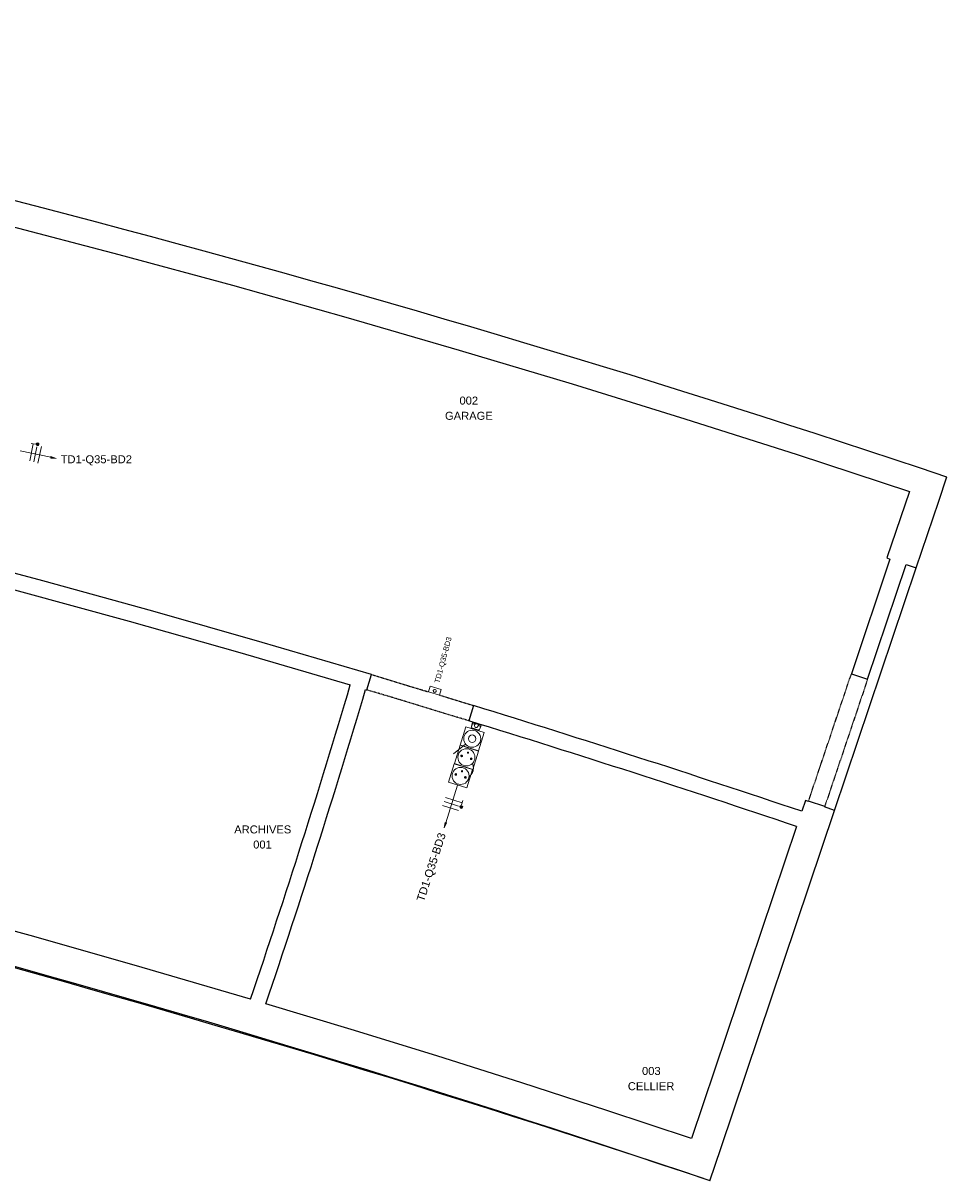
# Model space of a CAD drawing. Header units: millimetres. Extents: x -2845 to 74013, y -36085 to 13748.
# Tile 7 of 8: x 65344 to 74013, y -36085 to -25219. Entities that reach past the tile are written whole.
import ezdxf

# ---------------------------------------------------------------- set-up
doc = ezdxf.new("R2010")
doc.units = ezdxf.units.MM
doc.linetypes.add('Tiret', pattern=[2.5, 1.25, -1.25])
doc.linetypes.add('Tiret_2_', pattern=[2.5, 1.25, -1.25])
for name, color, linetype, lineweight in [('A-DETL-GENF', 7, 'Continuous', 18), ('A-DOOR', 7, 'Continuous', 25), ('A-FLOR', 7, 'Continuous', 25), ('A-WALL', 7, 'Continuous', 25), ('CABLE', 7, 'Continuous', 30), ('CABLES', 7, 'Continuous', 18), ('G-ANNO-TEXT', 7, 'Continuous', 30), ('I-WALL', 7, 'Continuous', 25), ('INSTAL ELECTRIQUE', 7, 'Continuous', 18)]:
    doc.layers.add(name, color=color, linetype=linetype, lineweight=lineweight)
doc.layers.add('A-DOOR-HDLN', color=5, linetype='Tiret', lineweight=25, true_color=0x0000ff)
doc.styles.add('@Arial Unicode MS_1', font='ARIALUNI.TTF', dxfattribs={"height": 75})
doc.styles.add('Arial_2', font='arial.ttf', dxfattribs={"height": 75})
doc.styles.add('Arial_3', font='arial.ttf', dxfattribs={"height": 50})

# ---------------------------------------------------------------- blocks, each defined once
blk = doc.blocks.new('Ouverture en rectangle - Ouverture en rectangle _100x207_-3420300-2021_015_1111_DCE_1_50_S1_CFO_PCN')
at = {"layer": 'A-DOOR-HDLN', "linetype": 'Tiret_2_'}
for p, q in [((-500, 75), (60, 75)), ((165, 75), (500, 75)), ((500, -75), (-500, -75))]:
    blk.add_line(p, q, dxfattribs=at)
blk = doc.blocks.new('Ouverture en rectangle - Ouverture en rectangle _126x215_-3422710-2021_015_1111_DCE_1_50_S1_CFO_PCN')
at = {"layer": 'A-DOOR-HDLN', "linetype": 'Tiret_2_'}
for p, q in [((-630, 80), (630, 80)), ((630, -80), (-630, -80))]:
    blk.add_line(p, q, dxfattribs=at)
blk = doc.blocks.new('B02_DC_STR_rvt-1-2021_015_1111_DCE_1_50_S1_CFO_PCN')
at = {"layer": 'A-FLOR'}
blk.add_line((19791, -32608), (20556, -30332), dxfattribs=at)
blk.add_arc((-23283, -161351), 132090, 71.50375, 78.25947, dxfattribs=at)
at = {"layer": 'A-WALL'}
for p, q in [((20767, -29706), (20843, -29478)), ((20492, -29614), (20281, -30239)), ((20556, -30332), (20767, -29706)), ((20281, -30239), (20310, -30249)), ((20462, -30300), (20556, -30332)), ((19516, -32515), (19482, -32616)), ((19544, -32525), (19516, -32515)), ((19791, -32608), (19696, -32576)), ((18723, -35782), (19791, -32608)), ((19434, -32759), (18449, -35689)), ((18621, -36085), (18723, -35782))]:
    blk.add_line(p, q, dxfattribs=at)
at = {"layer": 'A-WALL', "flags": 128}
for points in [[(12001, -27108), (13072, -27389), (14140, -27679), (15205, -27979), (16268, -28287), (17328, -28605), (18386, -28932), (19440, -29269), (20492, -29614)], [(14309, -34380), (13293, -34082), (12275, -33793), (11254, -33513), (10232, -33241), (9206, -32978), (8179, -32723), (7150, -32477)], [(18449, -35689), (17653, -35425), (16855, -35166), (16056, -34913), (15255, -34665), (14453, -34422)]]:
    blk.add_lwpolyline(points, dxfattribs=at)
at = {"layer": 'A-WALL'}
for centre, radius, start, end in [((-19860, -150720), 127891, 71.44191, 78.90337), ((-21592, -155075), 125602, 71.32686, 86.47696)]:
    blk.add_arc(centre, radius, start, end, dxfattribs=at)
at = {"layer": 'I-WALL'}
for p, q in [((20310, -30249), (19948, -31326)), ((20099, -31377), (20462, -30300)), ((15401, -31477), (15445, -31333)), ((19948, -31326), (20099, -31377)), ((16402, -31624), (16358, -31767)), ((19546, -32520), (19544, -32525)), ((19698, -32571), (19546, -32520)), ((19696, -32576), (19698, -32571))]:
    blk.add_line(p, q, dxfattribs=at)
at = {"layer": 'I-WALL', "flags": 128}
for points in [[(10039, -30001), (11085, -30269), (12129, -30546), (13170, -30831), (14209, -31126), (15245, -31430)], [(15445, -31333), (14419, -31031), (13391, -30737), (12360, -30453), (11327, -30177)], [(15389, -31473), (15395, -31475), (15401, -31477)]]:
    blk.add_lwpolyline(points, dxfattribs=at)
at = {"layer": 'I-WALL'}
for centre, radius, start, end in [((-59616, -9292), 78066, 341.25463, 343.52611), ((-59616, -9292), 78216, 341.25875, 343.52583), ((-20272, -150669), 124566, 71.38934, 72.8779), ((-20272, -150669), 124416, 71.38931, 72.87762)]:
    blk.add_arc(centre, radius, start, end, dxfattribs=at)
at = {"layer": 'A-DOOR', "color": 5, "lineweight": 25, "true_color": 0x0000ff}
for name, p, rotation in [('Ouverture en rectangle - Ouverture en rectangle _100x207_-3420300-2021_015_1111_DCE_1_50_S1_CFO_PCN', (15902, -31550), 343.1078780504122), ('Ouverture en rectangle - Ouverture en rectangle _126x215_-3422710-2021_015_1111_DCE_1_50_S1_CFO_PCN', (19823, -31948), 71.41007123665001)]:
    blk.add_blockref(name, p, dxfattribs=dict(at, rotation=rotation))
blk = doc.blocks.new('602_BOITE DE DERIVATION - 105X105X50 GENERIQUE-7163076-2021_015_1111_DCE_1_50_S1_CFO_PCN')
at = {"layer": 'INSTAL ELECTRIQUE'}
for p, q in [((15980, -31496), (15996, -31443)), ((16081, -31526), (15980, -31496)), ((15996, -31443), (16097, -31474)), ((16097, -31474), (16081, -31526))]:
    blk.add_line(p, q, dxfattribs=at)
for start, end in [(163.1079, 343.1079), (343.1079, 163.1079)]:
    blk.add_arc((16038, -31487), 14, start, end, dxfattribs=at)
blk = doc.blocks.new('603_3POSTES_VERTICAUX_PLEXO - 603_3POSTES_VERTICAUX_PLEXO-7091303-2021_015_1111_DCE_1_50_S1_CFO_PCN')
at = {"layer": 'A-DETL-GENF'}
for points in [[(-55, -336), (-54, -337), (-51, -340), (-47, -341), (-44, -340), (-42, -339), (-40, -336), (-40, -333), (-41, -330), (-44, -327), (-47, -326), (-50, -326), (-53, -328), (-55, -331)], [(-4, -289), (-1, -291), (0, -291), (2, -291), (5, -288), (4, -284), (2, -282), (-1, -282), (-4, -284), (-5, -285)], [(40, -336), (41, -337), (44, -340), (47, -341), (51, -340), (53, -339), (55, -336), (55, -333), (54, -330), (51, -327), (47, -326), (45, -326), (42, -328), (40, -331)], [(-55, -519), (-54, -520), (-51, -523), (-47, -524), (-44, -523), (-42, -522), (-40, -519), (-40, -516), (-41, -513), (-44, -510), (-47, -509), (-50, -509), (-53, -511), (-55, -514)], [(-4, -472), (-1, -474), (0, -474), (2, -474), (5, -471), (4, -467), (2, -465), (-1, -465), (-4, -467), (-5, -468)], [(40, -519), (41, -520), (44, -523), (47, -524), (51, -523), (53, -522), (55, -519), (55, -516), (54, -513), (51, -510), (47, -509), (45, -509), (42, -511), (40, -514)]]:
    blk.add_hatch(color=256, dxfattribs=at).paths.add_polyline_path(points)
for p, q in [((-90, -60), (90, -60)), ((-90, -240), (-90, -60)), ((90, -60), (90, -240)), ((-44, -217), (-126, -339)), ((-65, -240), (-90, -240)), ((-90, -243), (90, -243)), ((-90, -423), (-90, -243)), ((90, -240), (-55, -240)), ((90, -243), (90, -423)), ((90, -423), (-90, -423)), ((-90, -426), (90, -426)), ((-90, -606), (-90, -426)), ((90, -426), (90, -606)), ((90, -606), (-90, -606))]:
    blk.add_line(p, q, dxfattribs=at)
for centre, radius in [((0, -150), 80), ((0, -150), 35), ((0, -333), 80), ((-47, -333), 7.82), ((0, -286), 5), ((47, -333), 7.82), ((0, -516), 80), ((-47, -516), 7.82), ((0, -469), 5), ((47, -516), 7.82)]:
    blk.add_circle(centre, radius, dxfattribs=at)
for centre, radius, start, end in [((-47, -333), 7.82, 360, 180), ((0, -286), 5, 360, 180), ((0, -286), 5, 180, 360), ((47, -333), 7.82, 360, 180), ((-47, -333), 7.82, 180, 360), ((47, -333), 7.82, 180, 360), ((-47, -516), 7.82, 360, 180), ((-47, -516), 7.82, 180, 360), ((0, -469), 5, 360, 180), ((0, -469), 5, 180, 360), ((47, -516), 7.82, 360, 180), ((47, -516), 7.82, 180, 360)]:
    blk.add_arc(centre, radius, start, end, dxfattribs=at)
blk = doc.blocks.new('Legrand_Plexo_boitier_vertical_3_postes_gris_069680L - Legrand_Plexo_boitier_vertical_3_postes_gris_069680L-V6-2021_015_1111_DCE_1_50_S1_CFO_PCN')
at = {"layer": 'INSTAL ELECTRIQUE'}
for p, q in [((16391, -31795), (16381, -31832)), ((16381, -31832), (16383, -31833)), ((16389, -31835), (16383, -31833)), ((16393, -31784), (16384, -31817)), ((16389, -31835), (16395, -31837)), ((16394, -31782), (16391, -31795)), ((16392, -31794), (16391, -31795)), ((16393, -31795), (16391, -31795)), ((16396, -31783), (16392, -31794)), ((16392, -31794), (16395, -31795)), ((16393, -31795), (16400, -31797)), ((16394, -31782), (16396, -31783)), ((16401, -31797), (16395, -31795)), ((16396, -31783), (16398, -31783)), ((16399, -31783), (16396, -31783)), ((16399, -31783), (16405, -31785)), ((16407, -31800), (16400, -31797)), ((16401, -31797), (16407, -31799)), ((16406, -31784), (16405, -31785)), ((16406, -31784), (16405, -31785)), ((16406, -31784), (16405, -31785)), ((16411, -31787), (16405, -31785)), ((16407, -31784), (16406, -31784)), ((16407, -31784), (16406, -31784)), ((16407, -31784), (16406, -31784)), ((16407, -31784), (16406, -31784)), ((16413, -31786), (16406, -31784)), ((16407, -31784), (16406, -31784)), ((16409, -31799), (16407, -31799)), ((16407, -31800), (16413, -31802)), ((16408, -31800), (16413, -31802)), ((16411, -31787), (16419, -31790)), ((16411, -31806), (16411, -31806)), ((16413, -31786), (16412, -31786)), ((16413, -31786), (16412, -31786)), ((16413, -31786), (16412, -31786)), ((16413, -31786), (16412, -31786)), ((16413, -31786), (16412, -31786)), ((16413, -31788), (16413, -31786)), ((16413, -31788), (16413, -31786)), ((16413, -31788), (16413, -31786)), ((16448, -31799), (16419, -31790)), ((16419, -31790), (16448, -31799)), ((16419, -31790), (16419, -31790)), ((16442, -31799), (16424, -31794)), ((16431, -31791), (16430, -31793)), ((16431, -31791), (16430, -31793)), ((16432, -31792), (16431, -31791)), ((16432, -31792), (16431, -31791)), ((16437, -31793), (16431, -31791)), ((16432, -31792), (16431, -31791)), ((16437, -31795), (16437, -31793)), ((16437, -31793), (16437, -31793)), ((16437, -31793), (16437, -31793)), ((16437, -31795), (16437, -31793)), ((16437, -31793), (16437, -31793)), ((16446, -31812), (16451, -31814)), ((16446, -31812), (16453, -31814)), ((16446, -31817), (16446, -31817)), ((16448, -31799), (16448, -31799)), ((16448, -31799), (16456, -31801)), ((16453, -31813), (16451, -31812)), ((16453, -31813), (16459, -31815)), ((16460, -31816), (16453, -31814)), ((16455, -31799), (16455, -31801)), ((16456, -31799), (16455, -31799)), ((16456, -31799), (16455, -31799)), ((16455, -31799), (16455, -31801)), ((16456, -31799), (16455, -31799)), ((16456, -31799), (16455, -31799)), ((16455, -31799), (16455, -31801)), ((16456, -31799), (16455, -31799)), ((16463, -31801), (16455, -31799)), ((16455, -31856), (16469, -31819)), ((16462, -31803), (16456, -31801)), ((16466, -31817), (16459, -31815)), ((16460, -31816), (16466, -31818)), ((16461, -31841), (16473, -31809)), ((16462, -31803), (16463, -31801)), ((16463, -31801), (16462, -31801)), ((16463, -31801), (16462, -31801)), ((16462, -31803), (16463, -31801)), ((16463, -31801), (16462, -31801)), ((16463, -31801), (16462, -31801)), ((16462, -31803), (16463, -31801)), ((16463, -31801), (16462, -31801)), ((16462, -31803), (16469, -31805)), ((16466, -31817), (16468, -31818)), ((16469, -31819), (16466, -31818)), ((16468, -31818), (16471, -31806)), ((16469, -31819), (16468, -31818)), ((16471, -31806), (16469, -31805)), ((16469, -31819), (16474, -31807)), ((16470, -31806), (16471, -31806)), ((16471, -31806), (16474, -31807)), ((16441, -31851), (16395, -31837)), ((16441, -31851), (16447, -31853)), ((16453, -31855), (16447, -31853)), ((16453, -31855), (16455, -31856))]:
    blk.add_line(p, q, dxfattribs=at)
for centre, major_axis, start_param, end_param in [((16428, -31811), (-22.2, 6.9), 5.41084, 6.070272), ((16428, -31812), (-17.3, 5.4), 5.250875, 10.457089), ((16428, -31812), (-17.3, 5.4), 5.501654, 6.003213), ((16428, -31811), (-22.2, 6.9), 5.41084, 5.503263), ((16428, -31812), (-17.3, 5.4), 3.421565, 3.923124), ((16428, -31811), (-22.2, 6.9), 3.354506, 4.013937), ((16428, -31811), (-22.2, 6.9), 3.921515, 4.013937)]:
    blk.add_ellipse(centre, major_axis=major_axis, ratio=0.998781, start_param=start_param, end_param=end_param, dxfattribs=at)
blk = doc.blocks.new('Legrand_Plexo_composable_poussoir_NO_gris_069540L - Legrand_Plexo_composable_poussoir_NO_gris_069540L-7081480-2021_015_1111_DCE_1_50_S1_CFO_PCN')
at = {"layer": 'INSTAL ELECTRIQUE'}
for p, q in [((11615, -29141), (11625, -29094)), ((11621, -29089), (11626, -29090)), ((11626, -29090), (11621, -29089)), ((11625, -29094), (11626, -29090)), ((11609, -29143), (11614, -29144)), ((11609, -29144), (11614, -29144)), ((11614, -29144), (11615, -29141))]:
    blk.add_line(p, q, dxfattribs=at)
blk = doc.blocks.new('Legrand_Plexo_composable_prise_FB_gris_069551L - Legrand_Plexo_composable_prise_FB_gris_069551L-7081481-2021_015_1111_DCE_1_50_S1_CFO_PCN')
at = {"layer": 'INSTAL ELECTRIQUE'}
for p, q in [((11625, -29097), (11616, -29138)), ((11616, -29138), (11625, -29097)), ((11625, -29097), (11616, -29138)), ((11622, -29088), (11622, -29089)), ((11626, -29094), (11625, -29096)), ((11625, -29096), (11626, -29094)), ((11626, -29094), (11625, -29096)), ((11625, -29096), (11625, -29096)), ((11626, -29093), (11626, -29094)), ((11626, -29094), (11626, -29093)), ((11626, -29093), (11626, -29094)), ((11610, -29144), (11609, -29145)), ((11615, -29141), (11616, -29139)), ((11616, -29139), (11615, -29141)), ((11616, -29139), (11615, -29141)), ((11615, -29142), (11615, -29141)), ((11615, -29141), (11615, -29142)), ((11615, -29141), (11615, -29142)), ((11616, -29139), (11616, -29139))]:
    blk.add_line(p, q, dxfattribs=at)
for points in [[(11625, -29090), (11624, -29089), (11623, -29089), (11622, -29088), (11622, -29088)], [(11625, -29097), (11625, -29097), (11625, -29097), (11625, -29097)], [(11626, -29093), (11626, -29093), (11626, -29093), (11626, -29092), (11626, -29092)], [(11626, -29092), (11626, -29092), (11626, -29093), (11626, -29093), (11626, -29093)], [(11626, -29094), (11626, -29094), (11626, -29094), (11626, -29094)], [(11615, -29142), (11615, -29141), (11615, -29141), (11615, -29141)], [(11615, -29143), (11615, -29143), (11615, -29142), (11615, -29142)], [(11615, -29143), (11615, -29143), (11615, -29142), (11615, -29142), (11615, -29142)], [(11615, -29142), (11615, -29142), (11615, -29142), (11615, -29143), (11615, -29143)], [(11616, -29138), (11616, -29138), (11616, -29138), (11616, -29138)]]:
    blk.add_open_spline(points, degree=3, dxfattribs=at)
for points, knots in [([(11626, -29093), (11626, -29093), (11626, -29092), (11626, -29092), (11626, -29092)], [0, 0, 0, 0, 0.1428571, 0.2496068, 0.2496068, 0.2496068, 0.2496068]), ([(11609, -29145), (11610, -29145), (11611, -29145), (11612, -29145), (11613, -29144)], [0, 0, 0, 0, 0.2857143, 0.4285714, 0.4285714, 0.4285714, 0.4285714])]:
    blk.add_open_spline(points, degree=3, knots=knots, dxfattribs=at)
blk = doc.blocks.new('Legrand_Plexo_composable_prise_FB_gris_069551L - Legrand_Plexo_composable_prise_FB_gris_069551L-V5-2021_015_1111_DCE_1_50_S1_CFO_PCN')
at = {"layer": 'INSTAL ELECTRIQUE'}
blk.add_open_spline([(11626, -29092), (11626, -29092), (11626, -29092), (11626, -29092)], degree=3, dxfattribs=at)
blk = doc.blocks.new('Fil - COCHE DE FIL_PE_SYMBOLE-4085576-2021_015_1111_DCE_1_50_S1_CFO_PCN')
at = {"layer": 'CABLES', "lineweight": 9}
for p, q in [((-0.42, 1.8), (0.42, 1.8)), ((0, 1.8), (0, -1.48))]:
    blk.add_line(p, q, dxfattribs=at)
blk = doc.blocks.new('Fil - Coche de fil circulaire-323115-2021_015_1111_DCE_1_50_S1_CFO_PCN')
at = {"layer": 'CABLES', "lineweight": 9}
blk.add_hatch(color=256, dxfattribs=at).paths.add_polyline_path([(-0.25, 1.82), (-0.22, 1.76), (-0.18, 1.7), (-0.13, 1.66), (-0.06, 1.64), (0.01, 1.63), (0.07, 1.64), (0.14, 1.66), (0.19, 1.7), (0.24, 1.76), (0.26, 1.82), (0.27, 1.89), (0.26, 1.96), (0.24, 2.02), (0.19, 2.08), (0.14, 2.12), (0.07, 2.15), (0.01, 2.16), (-0.06, 2.15), (-0.13, 2.12), (-0.18, 2.08), (-0.22, 2.02), (-0.25, 1.96), (-0.26, 1.89)])
blk.add_line((0, 1.37), (0, -1.51), dxfattribs=at)
for start, end in [(360, 180), (180, 360)]:
    blk.add_arc((0.01, 1.89), 0.265, start, end, dxfattribs=at)
blk = doc.blocks.new('Fil - Coche de fil long-323512-2021_015_1111_DCE_1_50_S1_CFO_PCN')
at = {"layer": 'CABLES', "lineweight": 9}
blk.add_line((0, 1.61), (0, -1.57), dxfattribs=at)
blk = doc.blocks.new('B02_ELE_rvt-1-2021_015_1111_DCE_1_50_S1_CFO_PCN')
at = {"layer": 'CABLES'}
for points in [[(12484, -29305), (12436, -29288), (12434, -29301)], [(16126, -32771), (16148, -32725), (16135, -32721)]]:
    blk.add_hatch(color=256, dxfattribs=at).paths.add_polyline_path(points)
for p, q in [((12436, -29294), (12146, -29234)), ((12436, -29288), (12434, -29301)), ((12436, -29288), (12434, -29301)), ((12434, -29301), (12484, -29305)), ((12434, -29301), (12484, -29305)), ((12484, -29305), (12436, -29288)), ((12484, -29305), (12436, -29288)), ((16141, -32724), (16252, -32370)), ((16135, -32721), (16126, -32771)), ((16135, -32721), (16126, -32771)), ((16126, -32771), (16148, -32725)), ((16126, -32771), (16148, -32725)), ((16148, -32725), (16135, -32721)), ((16148, -32725), (16135, -32721))]:
    blk.add_line(p, q, dxfattribs=at)
blk.add_open_spline([(16360, -32292), (16419, -32241), (16392, -32166)], degree=2, dxfattribs=at)
at = {"layer": 'CABLES', "lineweight": 18, "xscale": 49.99999999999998, "yscale": 49.99999999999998, "zscale": 49.99999999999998}
for name, p, rotation in [('Fil - COCHE DE FIL_PE_SYMBOLE-4085576-2021_015_1111_DCE_1_50_S1_CFO_PCN', (12252, -29256), 348.1634515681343), ('Fil - Coche de fil circulaire-323115-2021_015_1111_DCE_1_50_S1_CFO_PCN', (12291, -29264), 348.1634515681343), ('Fil - Coche de fil long-323512-2021_015_1111_DCE_1_50_S1_CFO_PCN', (12330, -29272), 348.1634515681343), ('Fil - COCHE DE FIL_PE_SYMBOLE-4085576-2021_015_1111_DCE_1_50_S1_CFO_PCN', (16209, -32509), 252.5941957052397), ('Fil - Coche de fil long-323512-2021_015_1111_DCE_1_50_S1_CFO_PCN', (16185, -32584), 252.5941957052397), ('Fil - Coche de fil circulaire-323115-2021_015_1111_DCE_1_50_S1_CFO_PCN', (16197, -32547), 252.5941957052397)]:
    blk.add_blockref(name, p, dxfattribs=dict(at, rotation=rotation))
at = {"layer": 'INSTAL ELECTRIQUE', "lineweight": 18}
for name in ['602_BOITE DE DERIVATION - 105X105X50 GENERIQUE-7163076-2021_015_1111_DCE_1_50_S1_CFO_PCN', 'Legrand_Plexo_boitier_vertical_3_postes_gris_069680L - Legrand_Plexo_boitier_vertical_3_postes_gris_069680L-V6-2021_015_1111_DCE_1_50_S1_CFO_PCN']:
    blk.add_blockref(name, (0, 0), dxfattribs=at)
for name, p, rotation in [('603_3POSTES_VERTICAUX_PLEXO - 603_3POSTES_VERTICAUX_PLEXO-7091303-2021_015_1111_DCE_1_50_S1_CFO_PCN', (16434, -31792), 342.6948238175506), ('Legrand_Plexo_composable_poussoir_NO_gris_069540L - Legrand_Plexo_composable_poussoir_NO_gris_069540L-7081480-2021_015_1111_DCE_1_50_S1_CFO_PCN', (46423, -22766), 265.0848240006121), ('Legrand_Plexo_composable_prise_FB_gris_069551L - Legrand_Plexo_composable_prise_FB_gris_069551L-7081481-2021_015_1111_DCE_1_50_S1_CFO_PCN', (46423, -22766), 265.0848240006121), ('Legrand_Plexo_composable_prise_FB_gris_069551L - Legrand_Plexo_composable_prise_FB_gris_069551L-V5-2021_015_1111_DCE_1_50_S1_CFO_PCN', (46423, -22766), 265.0848240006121)]:
    blk.add_blockref(name, p, dxfattribs=dict(at, rotation=rotation))
at = {"layer": 'CABLE', "lineweight": 9, "insert": (12527, -29275), "char_height": 75, "width": 821.73, "attachment_point": 1, "style": 'Arial_2'}
blk.add_mtext('TD1-Q35-BD2', dxfattribs=at)
at = {"layer": 'CABLE', "lineweight": 9, "insert": (15865, -33447), "char_height": 75, "width": 821.73, "attachment_point": 1, "rotation": 72, "style": 'Arial_2'}
blk.add_mtext('TD1-Q35-BD3', dxfattribs=at)
at = {"layer": 'G-ANNO-TEXT', "color": 9, "lineweight": 9, "true_color": 0xc0c0c0, "char_height": 75, "attachment_point": 1, "style": '@Arial Unicode MS_1'}
for s, insert, width in [('002', (16270, -28724), 216.46), ('GARAGE', (16134, -28867), 545.15), ('ARCHIVES', (14156, -32749), 649.37), ('001', (14334, -32891), 216.46), ('003', (17983, -35016), 216.46), ('CELLIER', (17850, -35159), 533.12)]:
    blk.add_mtext(s, dxfattribs=dict(at, insert=insert, width=width))
at = {"layer": 'INSTAL ELECTRIQUE', "lineweight": 9, "insert": (16034, -31405), "char_height": 50, "width": 537.13, "attachment_point": 1, "rotation": 75, "style": 'Arial_3'}
blk.add_mtext('TD1-Q35-BD3', dxfattribs=at)

msp = doc.modelspace()

# ---------------------------------------------------------------- block references
at = {"lineweight": 5}
for name in ['B02_DC_STR_rvt-1-2021_015_1111_DCE_1_50_S1_CFO_PCN', 'B02_ELE_rvt-1-2021_015_1111_DCE_1_50_S1_CFO_PCN']:
    msp.add_blockref(name, (53169, 0), dxfattribs=at)

doc.saveas('drawing.dxf')
